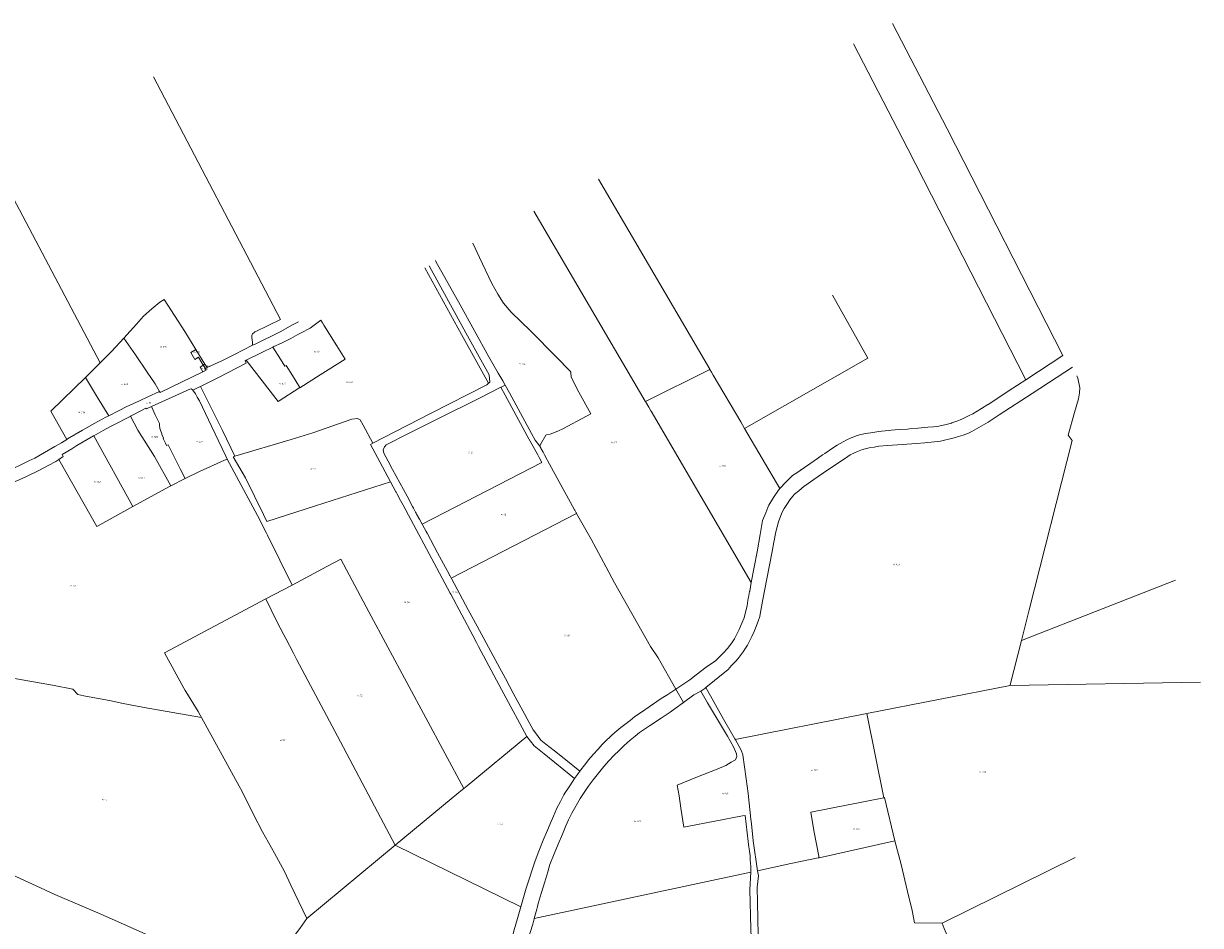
# Model space of a CAD drawing. Header units: metres. Extents: x 199958 to 203813, y 461826 to 464622.
# Tile 13 of 13: x 202487 to 203712, y 463682 to 464622. Entities that reach past the tile are written whole.
import ezdxf
from ezdxf.enums import TextEntityAlignment as Align
from ezdxf.lldxf.tags import DXFTag

# ---------------------------------------------------------------- set-up
doc = ezdxf.new("R2010")
doc.units = ezdxf.units.M
doc.layers.get('0').update_dxf_attribs({"lineweight": 25})
doc.layers.add('B-WE-KG-GRENS_PERCEEL-G', color=150, linetype='KG-PERCEEL', lineweight=18)
doc.layers.add('B-WE-KG-GRENS_PERCEEL-S', color=150, linetype='Continuous', lineweight=25)
doc.styles.add('NLCS-ISO', font='NLCS-ISO.ttf')
doc.styles.get("Standard").update_dxf_attribs({"font": 'NLCS-ISO.ttf'})
tags = doc.linetypes.add('KG-PERCEEL', pattern='A,5.5,-2,["P",Standard,S=1.8,R=0,X=-0.5,Y=-0.9],-2,5.5,-2,[5,NLCS.SHX,S=0.75,R=0,X=0,Y=0],-2', length=19).pattern_tags.tags
tags[6] = DXFTag(74, 10)

# ---------------------------------------------------------------- blocks, each defined once
blk = doc.blocks.new('SKG-PERCEELNUMMER-SO')
at = {"style": 'NLCS-ISO', "oblique": 10, "flags": 1}
for tag, p in [('GEMEENTECODE', (0, 2.6)), ('PERCEELGROOTTE', (0, -2.4))]:
    blk.add_attdef(tag, text='', height=1.8, dxfattribs=at).set_placement(p, align=Align.MIDDLE_CENTER)
at = {"style": 'NLCS-ISO', "oblique": 10}
blk.add_attdef('SECTIE', text='', height=1.8, dxfattribs=at).set_placement((-0.5, 0), align=Align.MIDDLE_RIGHT)
blk.add_attdef('PERCEELNUMMER', text='', height=1.8, dxfattribs=at).set_placement((0.5, 0), align=Align.MIDDLE_LEFT)

msp = doc.modelspace()

# ---------------------------------------------------------------- linework, layer by layer
at = {"layer": 'B-WE-KG-GRENS_PERCEEL-G', "flags": 128}
for points in [[(203568.472, 464276.078), (203448.099, 464512.081), (203391.207, 464621.651)], [(203529.813, 464250.63), (203407.216, 464490.996), (203350.366, 464600.484)], [(202621.815, 464566.007), (202754.24, 464313.407), (202728.594, 464300.954), (202727.596, 464300.455), (202726.637, 464299.801), (202724.851, 464298.584), (202724.352, 464296.711), (202724.352, 464294.59), (202724.726, 464292.344), (202724.892, 464289.686), (202725.087, 464286.56)], [(202455.29, 464478.417), (202566.335, 464268.106)], [(203201.085, 464261.435), (203200.991, 464261.596), (203085.081, 464459.694)], [(203133.958, 464228.094), (203133.863, 464228.256), (203017.953, 464426.349)], [(202954.347, 464392.914), (202961.104, 464377.928), (202974.129, 464350.933), (202980.251, 464339.68), (202986.107, 464330.368), (202994.319, 464321.163), (203014.707, 464301.079), (203040.967, 464274.639), (203055.467, 464259.682), (203056.279, 464258.509), (203056.279, 464257.607), (203056.731, 464253.636), (203058.225, 464250.593), (203064.654, 464237.734), (203077.27, 464215.17), (203072.66, 464212.623), (203048.156, 464199.643), (203043.425, 464197.338), (203039.179, 464195.64), (203034.691, 464193.941), (203031.173, 464193.213), (203030.445, 464192.849), (203024.986, 464183.873), (203024.009, 464181.442)], [(202915.315, 464374.863), (202915.9, 464373.734), (202941.087, 464328.538), (202971.145, 464274.629), (202980.717, 464257.548), (202985.416, 464249.566), (202987.958, 464244.997)], [(202904.308, 464367.06), (202942.531, 464297.732), (202970.673, 464246.919)], [(202908.726, 464369.4), (202947.207, 464299.609), (202971.42, 464255.81), (202972.191, 464248.253), (202971.407, 464247.564), (202970.673, 464246.919)], [(203365.291, 464273.259), (203328.588, 464338.603)], [(202591.23, 464294.04), (202604.12, 464308.606), (202611.388, 464316.937), (202620.15, 464324.54), (202628.397, 464331.498), (202633.176, 464334.198)], [(202633.176, 464334.198), (202654.695, 464300.905), (202666.097, 464282.286)], [(202797.829, 464309.859), (202796.09, 464312.64), (202785.01, 464304.5), (202775.66, 464299.52), (202772.128, 464297.643), (202764.861, 464293.515), (202755.265, 464288.882), (202747.27, 464285.129), (202746.214, 464284.608)], [(202725.087, 464286.56), (202727.701, 464287.875), (202753.78, 464300.593), (202766.603, 464307.702), (202772.742, 464311.082)], [(202774.281, 464242.485), (202774.42, 464242.26), (202795.53, 464255.65), (202821.54, 464272.13), (202812.78, 464286.06), (202799.36, 464307.41), (202797.829, 464309.859)], [(202566.335, 464268.106), (202570.173, 464271.934), (202578.38, 464280.12), (202591.23, 464294.04)], [(202591.23, 464294.04), (202603.36, 464276.54), (202615.38, 464258.67), (202623.657, 464246.318), (202628.207, 464238.421)], [(202673.778, 464265.809), (202668.784, 464274.021), (202665.084, 464271.771), (202660.722, 464279.02), (202666.097, 464282.286)], [(202666.097, 464282.286), (202675.509, 464266.812)], [(202677.678, 464263.247), (202693.627, 464270.835), (202706.276, 464277.095), (202725.087, 464286.56)], [(202746.214, 464284.608), (202734.794, 464278.971), (202718.57, 464271.026)], [(202746.214, 464284.608), (202754.26, 464271.95), (202758.71, 464264.92), (202760.01, 464265.61), (202766.6, 464254.93), (202774.281, 464242.485)], [(203568.472, 464276.078), (203529.813, 464250.63)], [(202551.09, 464252.9), (202566.335, 464268.106)], [(202673.3, 464258.9), (202670.36, 464263.73), (202673.778, 464265.809)], [(202718.57, 464271.026), (202717.323, 464270.415), (202718.403, 464267.842), (202689.599, 464252.995), (202670.929, 464243.728)], [(202673.778, 464265.809), (202675.509, 464266.812)], [(202675.862, 464262.383), (202675.251, 464263.388), (202673.778, 464265.809)], [(202675.509, 464266.812), (202677.037, 464264.3), (202677.678, 464263.247)], [(202675.862, 464262.383), (202677.678, 464263.247)], [(202774.281, 464242.485), (202751.868, 464228.053), (202718.57, 464271.026)], [(203237.046, 464199.976), (203365.291, 464273.259)], [(203464.81, 464193.081), (203470.313, 464194.915), (203473.615, 464196.749), (203481.135, 464200.968), (203490.673, 464206.472), (203502.045, 464213.991), (203536.529, 464236.185), (203578.533, 464263.883)], [(202551.09, 464252.9), (202515.545, 464218.24), (202515.131, 464217.964), (202531.724, 464188.573)], [(202575.305, 464213.081), (202563.75, 464232.08), (202551.09, 464252.9)], [(202628.207, 464238.421), (202628.9, 464237.246), (202673.3, 464258.9)], [(202673.3, 464258.9), (202676.91, 464260.66), (202675.862, 464262.383)], [(203201.085, 464261.435), (203133.958, 464228.094)], [(203237.046, 464199.976), (203233.134, 464206.663), (203204.548, 464255.519), (203202.831, 464258.453), (203201.085, 464261.435)], [(203529.813, 464250.63), (203512.659, 464239.338), (203499.598, 464230.781), (203490.756, 464224.926), (203490.505, 464224.76), (203483.869, 464220.705), (203474.899, 464215.298), (203470.247, 464213), (203465.365, 464210.621), (203463.226, 464209.646), (203462.24, 464209.198), (203459.171, 464207.803), (203452.793, 464205.715), (203452.413, 464205.591), (203447.129, 464203.994), (203439.511, 464202.396), (203433.736, 464201.659), (203427.961, 464201.167), (203417.639, 464200.184), (203408.792, 464199.447), (203406.827, 464199.31), (203398.225, 464198.71), (203389.746, 464198.095), (203386.674, 464197.85), (203376.844, 464196.621), (203368.489, 464195.515), (203365.765, 464195.143), (203365.681, 464195.132), (203363.082, 464194.778), (203358.318, 464193.643), (203354.358, 464192.689), (203347.968, 464190.109), (203343.545, 464188.143), (203339.613, 464185.931), (203333.469, 464182.49), (203328.677, 464179.418), (203320.567, 464174.012), (203318.154, 464172.338), (203312.948, 464168.728), (203304.961, 464162.953), (203299.555, 464159.267), (203296.175, 464156.993), (203295.76, 464156.714), (203294.93, 464156.156), (203292.428, 464154.474), (203287.022, 464150.788), (203283.09, 464146.979), (203281.861, 464145.784), (203278.666, 464142.678), (203275.123, 464138.719)], [(203582.937, 464254.818), (203584.146, 464252.307), (203586.003, 464242.276), (203585.76, 464237.032), (203584.634, 464230.783), (203580.668, 464216.583), (203573.835, 464192.762), (203578.163, 464187.387), (203533.25, 464010.91), (203525.34, 463979.19)], [(202575.305, 464213.081), (202586.383, 464218.664), (202593.448, 464222.311), (202607.281, 464228.661), (202616.126, 464232.781), (202628.207, 464238.421)], [(202662.863, 464239.724), (202662.139, 464240.491), (202661.168, 464241.088), (202659.824, 464240.939), (202645.185, 464234.142), (202619.806, 464222.629)], [(202670.929, 464243.728), (202670.033, 464243.283), (202669.138, 464242.839), (202662.863, 464239.724)], [(202698.556, 464168.078), (202697.133, 464171.123), (202682.372, 464202.296), (202669.788, 464228.636), (202667.544, 464232.635), (202665.593, 464236.05), (202662.863, 464239.724)], [(202670.929, 464243.728), (202693.863, 464197.865), (202706.684, 464171.145)], [(202970.673, 464246.919), (202969.03, 464245.477), (202910.355, 464215.391), (202850.09, 464184.435)], [(202901.616, 464100.171), (202898.795, 464105.354), (202898.77, 464105.398), (202897.54, 464107.661), (202897.468, 464107.791), (202897.421, 464107.879), (202897.36, 464107.99), (202895.868, 464110.733), (202895.748, 464110.954), (202895.629, 464111.173), (202895.39, 464111.611), (202894.769, 464112.753), (202892.434, 464117.045), (202891.52, 464118.725), (202886.007, 464129.366), (202870.824, 464157.084), (202866.163, 464165.744), (202863.619, 464170.525), (202861.537, 464174.303), (202861.074, 464177.773), (202862.231, 464180.704), (202862.925, 464181.475), (202864.004, 464182.863), (202866.934, 464184.328), (202871.715, 464186.718), (202879.812, 464190.805), (202917.905, 464209.852), (202960.547, 464231.211), (202983.495, 464242.752)], [(202901.616, 464100.171), (203026.195, 464164.5), (203023.338, 464169.722), (203021.922, 464172.31), (203010.976, 464192.313), (202987.933, 464234.76), (202983.495, 464242.752)], [(202983.495, 464242.752), (202984.388, 464243.201), (202987.958, 464244.997)], [(202987.958, 464244.997), (202992.328, 464237.144), (203015.398, 464194.646), (203019.227, 464187.655), (203023.931, 464181.586), (203024.009, 464181.442)], [(203244.191, 464039.471), (203139.822, 464218.07), (203139.621, 464218.414), (203137.419, 464222.178), (203133.958, 464228.094)], [(202619.806, 464222.629), (202614.51, 464220.227), (202614.037, 464221.062), (202601.661, 464214.33), (202598.176, 464212.584)], [(202619.806, 464222.629), (202623.858, 464214.111), (202628.156, 464205.007), (202628.229, 464203.3), (202628.44, 464199.983), (202630.197, 464195.388), (202630.975, 464192.813), (202632.475, 464189.864)], [(202531.724, 464188.573), (202532.38, 464188.99), (202547.961, 464198.088), (202561.052, 464205.489), (202572.192, 464211.512), (202575.305, 464213.081)], [(202598.176, 464212.584), (202597.541, 464212.266), (202579.33, 464203.113), (202576.372, 464201.541), (202569.45, 464197.895), (202559.713, 464192.382)], [(202598.176, 464212.584), (202605.735, 464198.284), (202623.1, 464170.872), (202640.127, 464140.291)], [(202706.684, 464171.145), (202765.296, 464188.286), (202787.719, 464195.486), (202828.36, 464209.586), (202834.166, 464210.415), (202836.931, 464209.033), (202840.248, 464203.504), (202850.09, 464184.435)], [(202559.713, 464192.382), (202559.574, 464192.304), (202542.131, 464182.136), (202536.994, 464178.681), (202527.026, 464172.763), (202528.054, 464170.851), (202523.469, 464167.647)], [(202600.381, 464118.483), (202559.713, 464192.382)], [(202632.475, 464189.864), (202631.892, 464189.601)], [(202631.892, 464189.601), (202634.453, 464184.629), (202635.661, 464182.235), (202637.167, 464182.986), (202644.59, 464168.364), (202649.809, 464157.796), (202654.832, 464147.655)], [(203196.965, 463930.192), (203205.71, 463937.325), (203220.032, 463949.044), (203223.678, 463952.95), (203227.845, 463957.378), (203230.449, 463960.241), (203235.657, 463967.272), (203237.342, 463969.959), (203240.084, 463974.304), (203241.826, 463977.608), (203244.772, 463983.157), (203247.115, 463988.366), (203248.678, 463992.013), (203251.282, 463999.304), (203252.956, 464004.153), (203253.323, 464006.355), (203256.074, 464021.763), (203260.476, 464043.224), (203263.227, 464057.53), (203265.979, 464071.838), (203267.63, 464081.375), (203269.647, 464092.197), (203272.398, 464102.836), (203275.884, 464112.008), (203278.268, 464116.593), (203281.753, 464121.912), (203284.138, 464125.581), (203287.44, 464129.433), (203289.09, 464131.45), (203293.492, 464135.119), (203299.178, 464139.888), (203299.725, 464140.266), (203309.267, 464146.857), (203323.757, 464156.946), (203334.763, 464164.284), (203344.484, 464170.702), (203347.236, 464172.537), (203351.638, 464174.555), (203354.573, 464175.839), (203360.075, 464178.04), (203366.862, 464179.691), (203372.181, 464180.607), (203376.95, 464181.341), (203386.304, 464182.075), (203416.02, 464184.093), (203424.64, 464184.826), (203440.965, 464186.661), (203455.456, 464190.146), (203459.858, 464191.43), (203464.81, 464193.081)], [(203273.758, 464137.236), (203237.046, 464199.976)], [(202272.188, 464095.942), (202276.542, 464097.839), (202288.202, 464103.161), (202303.508, 464110.364), (202316.117, 464116.157), (202321.803, 464118.711), (202327.196, 464120.703), (202334.673, 464123.234), (202340.214, 464124.85), (202346.339, 464126.468), (202356.178, 464128.705), (202373.454, 464132.683), (202384.996, 464135.425), (202402.396, 464138.836), (202414.399, 464141.192), (202424.324, 464143.675), (202434.307, 464145.716), (202445.373, 464148.399), (202455.335, 464151.085), (202460.211, 464152.526), (202467.3, 464154.852), (202471.593, 464156.503), (202476.43, 464158.482), (202483.954, 464162.022), (202492.236, 464166.106), (202498.542, 464169.094), (202508.475, 464175.008), (202519.351, 464181.191), (202526.19, 464185.052), (202531.724, 464188.573)], [(202850.09, 464184.435), (202847.862, 464183.291), (202857.545, 464165.264), (202868.798, 464144.193)], [(203024.009, 464181.442), (203024.404, 464180.717), (203025.025, 464179.575), (203025.264, 464179.136), (203025.383, 464178.917), (203025.503, 464178.697), (203027.056, 464175.842), (203027.104, 464175.754), (203027.175, 464175.624), (203027.43, 464175.155), (203028.841, 464172.563), (203028.865, 464172.519), (203031.686, 464167.335), (203032.035, 464166.694), (203036.356, 464158.755), (203053.824, 464126.656), (203060.179, 464115.298), (203060.423, 464114.862), (203062.01, 464112.026), (203062.059, 464111.938), (203062.397, 464111.334)], [(202523.469, 464167.647), (202522.44, 464166.928), (202520.381, 464165.489), (202512.156, 464161.185), (202503.356, 464156.548), (202488.348, 464149.185), (202479.689, 464145.284), (202468.98, 464141.039), (202460.229, 464138.539), (202452.85, 464136.363), (202445.558, 464134.753), (202437.526, 464132.907), (202423.497, 464129.728)], [(202523.469, 464167.647), (202563.112, 464097.939), (202600.381, 464118.483)], [(202654.832, 464147.655), (202669.747, 464155.124), (202695.735, 464167.013), (202698.556, 464168.078)], [(202698.556, 464168.078), (202732.767, 464104.67), (202735.896, 464098.316), (202739.564, 464090.867), (202740.298, 464089.376), (202740.655, 464088.649), (202766.161, 464036.856)], [(202704.931, 464170.483), (202705.863, 464170.835), (202706.684, 464171.145)], [(202868.798, 464144.193), (202790.491, 464119.386), (202739.838, 464103.039), (202736.474, 464110.438), (202717.595, 464148.606), (202704.931, 464170.483)], [(202600.381, 464118.483), (202638.087, 464139.27), (202640.127, 464140.291)], [(202640.127, 464140.291), (202654.832, 464147.655)], [(202868.798, 464144.193), (202874.308, 464133.876), (202874.469, 464133.577), (202875.243, 464132.128), (202875.627, 464131.409), (202879.06, 464124.982), (202881.648, 464120.136), (202919.468, 464049.366), (202930.726, 464028.319), (202931.263, 464027.315), (202954.212, 463984.366), (202958.226, 463976.83), (202960.354, 463972.834), (202984.163, 463928.134), (202984.185, 463928.093), (202986.648, 463923.469), (203010.366, 463879.238)], [(203273.758, 464137.236), (203272.399, 464135.797), (203267.398, 464128.049), (203262.557, 464119.976)], [(203275.123, 464138.719), (203274.488, 464138.009), (203273.758, 464137.236)], [(203262.557, 464119.976), (203261.509, 464117.475), (203259.251, 464112.205), (203255.934, 464104.095), (203253.231, 464089.473), (203250.159, 464071.41), (203244.191, 464039.471)], [(202931.914, 464043.956), (203062.397, 464111.334)], [(203062.397, 464111.334), (203077.344, 464084.624), (203093.277, 464055.488), (203101.926, 464039.253), (203139.406, 463972.79), (203147.145, 463961.106), (203165.587, 463928.437)], [(202931.914, 464043.956), (202930.433, 464046.714), (202930.196, 464047.154), (202930.11, 464047.315), (202917.545, 464070.52), (202906.707, 464090.784), (202905.751, 464092.571), (202901.963, 464099.533), (202901.616, 464100.171)], [(202766.161, 464036.856), (202802.472, 464056.126), (202816.824, 464063.742), (202846.091, 464008.979), (202944.968, 463824.979)], [(203065.662, 463843.091), (203049.34, 463856.161), (203039.34, 463864.11), (203030.366, 463871.289), (203025.11, 463875.392), (203019.468, 463882.956), (203017.161, 463885.905), (203012.802, 463893.853), (203006.52, 463905.777), (202996.392, 463924.366), (202992.545, 463931.546), (202988.186, 463939.623), (202985.751, 463944.11), (202982.417, 463950.264), (202958.699, 463994.11), (202949.597, 464011.033), (202932.018, 464043.763), (202931.971, 464043.851), (202931.914, 464043.956)], [(202738.928, 464022.404), (202766.161, 464036.856)], [(203244.191, 464039.471), (203244.174, 464039.381), (203242.499, 464030.42), (203242.456, 464030.189), (203241.298, 464023.993), (203241.066, 464022.751), (203240.728, 464020.88), (203239.714, 464015.256), (203237.748, 464007.269), (203236.642, 464002.599), (203234.43, 463997.07), (203231.481, 463990.434), (203228.901, 463985.151), (203226.689, 463980.973), (203223.863, 463976.672), (203219.44, 463970.651), (203215.016, 463965.982), (203209.732, 463960.821), (203206.906, 463957.995), (203197.322, 463951.237), (203186.632, 463943.373), (203180.242, 463938.212), (203165.587, 463928.437)], [(203685.806, 464041.831), (203610.23, 464012.33), (203525.34, 463979.19)], [(202738.928, 464022.404), (202633.405, 463966.404), (202653.55, 463929.546), (202654.87, 463927.132), (202655.53, 463926.069), (202668.604, 463905.032), (202670.684, 463901.291), (202672.074, 463898.79)], [(202873.596, 463765.764), (202858.33, 463794.699), (202813.625, 463879.434), (202771.295, 463959.12), (202767.762, 463965.771), (202759.636, 463981.317), (202757.783, 463984.862), (202750.148, 463999.469), (202738.928, 464022.404)], [(203525.34, 463979.19), (203513.717, 463932.895), (203513.582, 463932.358)], [(202408.297, 463951.451), (202404.379, 463919.635), (202401.871, 463895.62), (202396.229, 463841.584), (202391.527, 463802.871), (202389.647, 463785.004), (202389.49, 463779.362), (202390.43, 463774.503), (202392.154, 463772.152), (202398.423, 463768.548), (202418.755, 463759.899), (202453.268, 463745.31), (202470.39, 463736.984), (202499.98, 463723.52), (202519.262, 463714.632), (202564.087, 463695.355), (202581.327, 463687.675), (202613.927, 463673.256), (202633.362, 463664.792), (202658.125, 463653.508), (202681.635, 463643.477), (202703.107, 463634.543), (202724.422, 463625.296), (202732.415, 463622.005), (202734.609, 463622.318), (202736.627, 463623.709), (202741.195, 463631.96), (202745.477, 463638.62), (202753.14, 463650.04), (202763.394, 463664.867), (202774.218, 463678.987), (202781.638, 463689.47)], [(202672.074, 463898.79), (202612.203, 463909.134), (202588.537, 463913.679), (202577.879, 463916.344), (202549.354, 463921.359), (202543.242, 463922.927), (202537.913, 463928.255), (202516.755, 463932.644), (202459.078, 463942.675), (202427.153, 463948.489), (202413.47, 463950.981), (202408.297, 463951.451)], [(203513.582, 463932.358), (203364.361, 463902.962)], [(203513.582, 463932.358), (203711.661, 463935.575)], [(203065.662, 463843.091), (203066.642, 463844.311), (203070.466, 463849.097), (203075.197, 463854.986), (203079.638, 463860.296), (203084.755, 463865.992), (203089.003, 463870.626), (203091.842, 463873.51), (203098.754, 463879.991), (203102.138, 463883.098), (203108.424, 463888.352), (203117.967, 463895.921), (203122.891, 463899.976), (203129.939, 463904.514), (203137.759, 463909.92), (203150.503, 463918.513), (203157.141, 463922.892), (203165.587, 463928.437)], [(203165.587, 463928.437), (203173.503, 463914.415)], [(203243.536, 463737.777), (203243.579, 463738.97), (203243.614, 463740.298), (203243.645, 463741.473), (203243.536, 463743.619), (203243.156, 463750.65), (203243.045, 463752.751), (203242.935, 463754.07), (203242.488, 463757.78), (203242.308, 463759.059), (203241.888, 463762.49), (203241.765, 463763.744), (203240.858, 463769.887), (203237.931, 463796.815), (203235.17, 463796.35), (203177.47, 463785.4), (203174.01, 463784.82), (203170.91, 463804.61), (203168.95, 463817.19), (203167.15, 463828.5), (203188.04, 463837.06), (203208.56, 463845.25), (203217.75, 463848.94), (203223.11, 463852.25), (203227.67, 463854.83), (203229.26, 463858.43), (203228.78, 463860.96), (203225.53, 463868.21), (203219.37, 463879.41), (203207.93, 463898.5), (203198.69, 463914.28), (203191.647, 463926.388)], [(203173.503, 463914.415), (203184.356, 463922.481), (203191.647, 463926.388)], [(203191.647, 463926.388), (203195.814, 463929.253), (203196.965, 463930.192)], [(203196.965, 463930.192), (203215.25, 463897.16), (203227.193, 463876.553), (203227.404, 463876.189), (203227.511, 463876.004)], [(203018.339, 463689.632), (203020.886, 463699.233), (203021.596, 463701.91), (203022.378, 463705.035), (203025.503, 463715.713), (203029.148, 463727.691), (203032.312, 463738.327), (203034.617, 463745.66), (203039.007, 463756.846), (203043.211, 463767.014), (203047.638, 463777.43), (203051.283, 463786.023), (203053.901, 463792.242), (203057.533, 463799.305), (203060.138, 463804.254), (203063.263, 463809.723), (203066.127, 463814.67), (203070.157, 463820.703), (203074.461, 463827.17), (203079.669, 463833.94), (203085.138, 463840.972), (203090.606, 463847.742), (203095.815, 463853.732), (203101.023, 463859.201), (203106.491, 463864.67), (203111.7, 463869.617), (203118.21, 463875.347), (203123.158, 463879.513), (203127.845, 463883.159), (203138.262, 463890.19), (203150.502, 463898.263), (203159.616, 463904.513), (203165.085, 463908.159), (203173.503, 463914.415)], [(202781.638, 463689.47), (202765.015, 463724.35), (202758.276, 463738.612), (202747.775, 463757.576), (202735.55, 463779.832), (202726.146, 463798.013), (202717.62, 463814.771), (202712.51, 463824.814), (202711.19, 463827.228), (202672.074, 463898.79)], [(203364.361, 463902.962), (203227.511, 463876.004)], [(203364.361, 463902.962), (203382.16, 463815.302)], [(203010.366, 463879.238), (202948.307, 463827.749), (202944.968, 463824.979)], [(203010.366, 463879.238), (203018.315, 463869.494), (203028.571, 463861.033), (203060.193, 463835.321)], [(203227.511, 463876.004), (203227.723, 463875.639), (203229.45, 463872.66), (203233.63, 463864.98), (203235.42, 463859.98), (203238.83, 463834.95), (203240.73, 463819.75), (203243.66, 463793.16), (203244.202, 463788.175), (203246.117, 463770.555), (203250.73, 463739.315)], [(203004.39, 463701.813), (203007.133, 463711.423), (203009.836, 463721.174), (203013.215, 463731.601), (203015.996, 463740.204), (203019.201, 463749.751), (203023.063, 463759.599), (203027.504, 463771.184), (203031.933, 463781.686), (203034.665, 463788.01), (203038.22, 463796.286), (203041.889, 463804.299), (203045.558, 463811.54), (203048.937, 463818.202), (203050.137, 463820.002), (203054.536, 463826.698), (203058.323, 463832.435), (203060.193, 463835.321)], [(203060.193, 463835.321), (203063.23, 463839.612), (203065.662, 463843.091)], [(202944.968, 463824.979), (202943.594, 463823.839), (202931.891, 463814.129), (202873.596, 463765.764)], [(203382.16, 463815.302), (203306.078, 463800.342), (203309.389, 463781.232), (203314.629, 463752.825)], [(203393.404, 463770.284), (203382.763, 463815.421), (203382.16, 463815.302)], [(202781.638, 463689.47), (202873.596, 463765.764)], [(202873.596, 463765.764), (203004.39, 463701.813)], [(203314.629, 463752.825), (203393.404, 463770.284)], [(203393.404, 463770.284), (203400.223, 463745.889), (203406.626, 463717.636), (203411.427, 463697.897), (203414.161, 463684.997), (203442.761, 463684.554)], [(203250.73, 463739.315), (203285.267, 463746.696), (203313.739, 463752.628), (203314.629, 463752.825)], [(203442.761, 463684.554), (203581.347, 463753.155)], [(203243.536, 463737.777), (203018.339, 463689.632)], [(203243.536, 463737.777), (203242.796, 463719.736), (203243.791, 463678.698), (203246.238, 463619.396), (203248.071, 463556.56), (203249.833, 463528.466)], [(203250.73, 463739.315), (203251.527, 463733.921), (203250.344, 463722.02), (203250.649, 463706.37), (203251.78, 463655.533), (203253.151, 463595.935), (203253.985, 463572.727), (203255.001, 463536.954), (203255.761, 463531.498), (203256.72, 463529.859)], [(202994.568, 463511.217), (202993.596, 463523.989), (202993.339, 463527.293), (202992.757, 463534.782), (202992.352, 463539.25), (202991.661, 463547.663), (202990.916, 463553.47), (202990.32, 463558.384), (202989.427, 463563.893), (202988.385, 463569.402), (202987.343, 463575.506), (202987.045, 463578.038), (202986.896, 463583.844), (202986.598, 463597.989), (202986.747, 463607.37), (202986.896, 463617.197), (202987.036, 463624.794), (202987.389, 463629.605), (202987.789, 463634.766), (202988.385, 463639.531), (202989.427, 463646.231), (202991.065, 463653.229), (202993.447, 463663.502), (202997.467, 463677.796), (203000.892, 463689.559), (203004.39, 463701.813)], [(203009.105, 463526.018), (203008.055, 463537.849), (203007.013, 463549.827), (203006.753, 463557.38), (203006.492, 463561.546), (203006.753, 463565.714), (203007.013, 463570.921), (203006.753, 463578.214), (203006.492, 463585.245), (203006.232, 463590.192), (203005.45, 463593.577), (203004.669, 463596.442), (203004.147, 463599.837), (203003.925, 463608.824), (203003.626, 463620.928), (203003.888, 463626.13), (203004.409, 463632.38), (203004.669, 463635.505), (203005.971, 463642.015), (203007.274, 463648.265), (203009.096, 463656.598), (203011.18, 463664.15), (203014.044, 463674.827), (203016.649, 463683.682), (203018.211, 463689.15), (203018.339, 463689.632)], [(203442.761, 463684.554), (203444.985, 463679.172), (203451.057, 463664.476), (203451.331, 463663.617), (203451.769, 463662.24), (203451.769, 463660.106), (203451.159, 463657.261), (203442.941, 463615.489), (203437.912, 463586.74), (203436.489, 463578.915), (203435.386, 463573.716)]]:
    msp.add_lwpolyline(points, dxfattribs=at)

# ---------------------------------------------------------------- block references
at = {"layer": 'B-WE-KG-GRENS_PERCEEL-S'}
for p, values in [((202631.071, 464284.815), {'PERCEELNUMMER': '871', 'SECTIE': 'H'}), ((202665.136, 464279.544), {'PERCEELNUMMER': '869', 'SECTIE': 'H'}), ((202790.991, 464279.912), {'PERCEELNUMMER': '48', 'SECTIE': 'H'}), ((202673.571, 464262.184), {'PERCEELNUMMER': '870', 'SECTIE': 'H'}), ((202675.321, 464264.844), {'PERCEELNUMMER': '868', 'SECTIE': 'H'}), ((203004.945, 464267.302), {'PERCEELNUMMER': '114', 'SECTIE': 'H'}), ((202590.468, 464246.075), {'PERCEELNUMMER': '469', 'SECTIE': 'H'}), ((202754.897, 464246.873), {'PERCEELNUMMER': '837', 'SECTIE': 'H'}), ((202824.219, 464248.142), {'PERCEELNUMMER': '838', 'SECTIE': 'H'}), ((202616.135, 464226.605), {'PERCEELNUMMER': '10', 'SECTIE': 'H'}), ((202545.877, 464216.386), {'PERCEELNUMMER': '470', 'SECTIE': 'H'}), ((202621.967, 464191.176), {'PERCEELNUMMER': '660', 'SECTIE': 'H'}), ((202668.382, 464186.121), {'PERCEELNUMMER': '661', 'SECTIE': 'H'}), ((203099.993, 464185.152), {'PERCEELNUMMER': '117', 'SECTIE': 'H'}), ((202951.74, 464174.95), {'PERCEELNUMMER': '61', 'SECTIE': 'H'}), ((202787.572, 464157.857), {'PERCEELNUMMER': '57', 'SECTIE': 'H'}), ((203213.297, 464161.142), {'PERCEELNUMMER': '126', 'SECTIE': 'H'}), ((202561.928, 464144.174), {'PERCEELNUMMER': '692', 'SECTIE': 'H'}), ((202607.747, 464148.521), {'PERCEELNUMMER': '693', 'SECTIE': 'H'}), ((202985.55, 464110.146), {'PERCEELNUMMER': '62', 'SECTIE': 'H'}), ((203393.913, 464058.298), {'PERCEELNUMMER': '429', 'SECTIE': 'H'}), ((202537.546, 464036.016), {'PERCEELNUMMER': '50', 'SECTIE': 'H'}), ((202935.202, 464029.539), {'PERCEELNUMMER': '15', 'SECTIE': 'H'}), ((202885.247, 464018.858), {'PERCEELNUMMER': '56', 'SECTIE': 'H'}), ((203051.293, 463984.297), {'PERCEELNUMMER': '49', 'SECTIE': 'H'}), ((202835.901, 463921.598), {'PERCEELNUMMER': '55', 'SECTIE': 'H'}), ((202755.646, 463875.228), {'PERCEELNUMMER': '52', 'SECTIE': 'H'}), ((203308.324, 463843.92), {'PERCEELNUMMER': '727', 'SECTIE': 'H'}), ((203483.801, 463842.394), {'PERCEELNUMMER': '728', 'SECTIE': 'H'}), ((202570.221, 463813.075), {'PERCEELNUMMER': '44', 'SECTIE': 'H'}), ((203215.601, 463819.857), {'PERCEELNUMMER': '430', 'SECTIE': 'H'}), ((202982.233, 463788.569), {'PERCEELNUMMER': '53', 'SECTIE': 'H'}), ((203124.371, 463790.829), {'PERCEELNUMMER': '401', 'SECTIE': 'H'}), ((203352.329, 463782.881), {'PERCEELNUMMER': '404', 'SECTIE': 'H'})]:
    msp.add_blockref('SKG-PERCEELNUMMER-SO', p, dxfattribs=at).add_auto_attribs(values)

doc.saveas('drawing.dxf')
